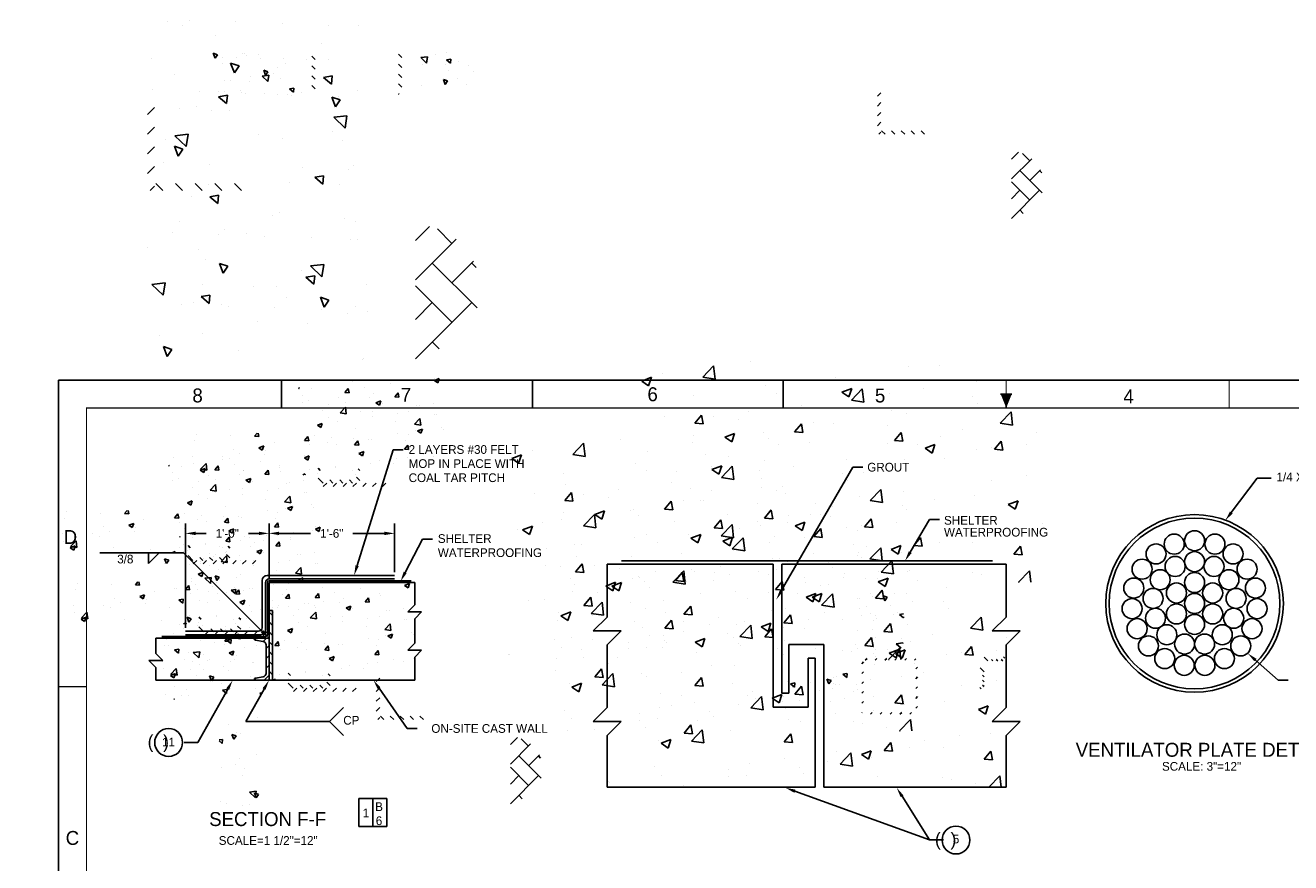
# Model space of a CAD drawing. Extents: x -98 to 136, y 0 to 197.
# Tile 3 of 5: x -2 to 88, y 53 to 113. Entities that reach past the tile are written whole.
import ezdxf
from ezdxf.enums import TextEntityAlignment as Align

# ---------------------------------------------------------------- set-up
doc = ezdxf.new("R2010")
doc.units = 0
doc.header["$LTSCALE"] = 4
doc.linetypes.add('HIDDEN', pattern=[0])
doc.layers.get('0').update_dxf_attribs({"linetype": 'CONTINUOUS'})
doc.layers.get('DEFPOINTS').update_dxf_attribs({"linetype": 'CONTINUOUS'})
for name, color, linetype in [('DIM', 5, 'CONTINUOUS'), ('DOOR', 2, 'CONTINUOUS'), ('FOOTING', 3, 'CONTINUOUS'), ('HATCH', 4, 'CONTINUOUS'), ('LETTERING', 5, 'CONTINUOUS'), ('OUTLINE', 1, 'CONTINUOUS'), ('REBAR', 1, 'CONTINUOUS')]:
    doc.layers.add(name, color=color, linetype=linetype)
doc.dimstyles.get("Standard").update_dxf_attribs({"dimtxt": 2.5, "dimasz": 2.5, "dimexe": 1.25, "dimexo": 0.625, "dimtad": 1, "dimcen": 2.5, "dimazin": 3, "dimtfac": 1, "dimtmove": 0, "dimatfit": 3})

# ---------------------------------------------------------------- blocks, each defined once
blk = doc.blocks.new('*X')
at = {"color": 0}
for p, q in [((47.48, 74.609), (47.48, 74.609)), ((44.082, 73.499), (44.86, 74.31)), ((44.971, 73.361), (44.86, 74.31)), ((58.815, 74.251), (58.815, 74.251)), ((61.068, 74.326), (61.068, 74.326)), ((41.164, 73.777), (41.164, 73.777)), ((15.426, 73.314), (15.426, 73.314)), ((18.959, 73.15), (18.959, 73.15)), ((24.832, 73.265), (25.182, 73.399)), ((24.832, 73.265), (25.08, 73.097)), ((24.834, 73.426), (24.834, 73.426)), ((25.08, 73.097), (25.182, 73.399)), ((39.703, 73.214), (40.403, 73.483)), ((39.703, 73.214), (40.2, 72.879)), ((40.2, 72.879), (40.403, 73.483)), ((44.082, 73.499), (44.971, 73.361)), ((53.621, 73.501), (53.621, 73.501)), ((55.236, 73.325), (55.236, 73.325)), ((63.746, 73.152), (63.746, 73.152)), ((15.114, 72.683), (15.103, 72.742)), ((15.103, 72.684), (15.114, 72.683)), ((16.043, 72.649), (16.043, 72.649)), ((18.402, 72.395), (18.643, 72.683)), ((18.7, 72.369), (18.643, 72.683)), ((19.783, 72.761), (19.783, 72.761)), ((21.677, 73.01), (21.677, 73.01)), ((23.055, 72.697), (23.055, 72.697)), ((48.57, 72.861), (48.57, 72.861)), ((54.074, 72.413), (54.774, 72.682)), ((54.572, 72.078), (54.774, 72.682)), ((54.754, 71.843), (55.533, 72.655)), ((55.643, 71.706), (55.533, 72.655)), ((59.959, 72.654), (59.959, 72.654)), ((18.402, 72.395), (18.7, 72.369)), ((18.531, 72.596), (18.531, 72.596)), ((20.458, 72.322), (20.458, 72.322)), ((21.988, 72.082), (22.229, 72.369)), ((22.287, 72.055), (22.229, 72.369)), ((23.073, 72.552), (23.073, 72.552)), ((49.404, 72.324), (49.404, 72.324)), ((54.074, 72.413), (54.572, 72.078)), ((57.455, 72.324), (57.455, 72.324)), ((15.374, 72.181), (15.374, 72.181)), ((15.767, 71.802), (15.767, 71.802)), ((17.933, 72.002), (17.933, 72.002)), ((20.157, 72.052), (20.157, 72.052)), ((20.63, 71.652), (20.981, 71.787)), ((20.879, 71.485), (20.981, 71.787)), ((21.988, 72.082), (22.287, 72.055)), ((43.436, 72.157), (43.436, 72.157)), ((54.754, 71.843), (55.643, 71.706)), ((63.464, 72.13), (63.464, 72.13)), ((15.366, 71.65), (15.366, 71.65)), ((17.241, 71.551), (17.241, 71.551)), ((18.063, 70.938), (18.453, 71.344)), ((18.436, 71.69), (18.436, 71.69)), ((18.508, 70.869), (18.453, 71.344)), ((20.63, 71.652), (20.879, 71.485)), ((21.105, 71.577), (21.105, 71.577)), ((23.519, 71.454), (23.519, 71.454)), ((23.774, 71.464), (23.774, 71.464)), ((24.771, 71.619), (24.771, 71.619)), ((43.572, 71.323), (43.572, 71.323)), ((51.14, 71.493), (51.14, 71.493)), ((63.828, 71.626), (63.828, 71.626)), ((16.821, 71.131), (16.821, 71.131)), ((18.063, 70.938), (18.508, 70.87)), ((19.49, 71.018), (19.49, 71.018)), ((20.361, 71.038), (20.361, 71.038)), ((22.159, 70.905), (22.159, 70.905)), ((22.995, 71.032), (22.995, 71.032)), ((47.353, 70.994), (47.353, 70.994)), ((57.632, 71.129), (57.632, 71.129)), ((58.693, 70.922), (58.693, 70.922)), ((65.426, 70.188), (66.205, 71)), ((66.316, 70.05), (66.205, 71)), ((17.216, 70.624), (17.216, 70.624)), ((18.468, 70.789), (18.468, 70.789)), ((20.398, 70.657), (20.398, 70.657)), ((23.4, 70.111), (23.789, 70.517)), ((23.844, 70.042), (23.789, 70.517)), ((24.828, 70.792), (24.828, 70.792)), ((24.982, 70.803), (24.982, 70.803)), ((41.343, 70.675), (41.343, 70.675)), ((43.506, 70.199), (43.988, 70.774)), ((44.103, 70.147), (43.988, 70.774)), ((44.849, 70.665), (44.849, 70.665)), ((46.681, 70.449), (46.681, 70.449)), ((16.429, 70.04), (16.779, 70.174)), ((16.429, 70.04), (16.678, 69.872)), ((16.678, 69.872), (16.779, 70.174)), ((17.872, 70.337), (17.872, 70.337)), ((22.066, 70.302), (22.066, 70.302)), ((23.4, 70.111), (23.844, 70.042)), ((43.506, 70.199), (44.103, 70.147)), ((50.678, 69.572), (51.16, 70.146)), ((51.276, 69.519), (51.16, 70.146)), ((52.019, 70.224), (52.019, 70.224)), ((53.499, 70.172), (53.499, 70.172)), ((57.357, 69.998), (57.357, 69.998)), ((65.426, 70.188), (66.316, 70.05)), ((11.923, 69.262), (12.104, 69.478)), ((12.222, 69.236), (12.177, 69.478)), ((19.15, 69.802), (19.15, 69.802)), ((22.204, 69.482), (22.204, 69.482)), ((23.455, 69.647), (23.455, 69.647)), ((23.615, 69.639), (23.965, 69.774)), ((23.615, 69.639), (23.864, 69.471)), ((23.864, 69.471), (23.965, 69.774)), ((25.349, 69.896), (25.349, 69.896)), ((25.501, 69.72), (25.501, 69.72)), ((48.448, 69.532), (48.448, 69.532)), ((50.678, 69.572), (51.276, 69.519)), ((57.851, 68.944), (58.333, 69.519)), ((58.449, 68.892), (58.333, 69.518)), ((62.696, 69.772), (62.696, 69.772)), ((68.034, 69.547), (68.034, 69.547)), ((7.755, 69.379), (7.755, 69.379)), ((10.182, 69.29), (10.182, 69.29)), ((11.923, 69.262), (12.222, 69.236)), ((12.103, 69.374), (12.103, 69.374)), ((15.509, 68.948), (15.75, 69.235)), ((15.808, 68.922), (15.75, 69.235)), ((16.234, 69.301), (16.234, 69.301)), ((17.441, 69.148), (17.441, 69.148)), ((19.046, 69.066), (19.046, 69.066)), ((20.11, 69.035), (20.11, 69.035)), ((22.934, 69.368), (22.934, 69.368)), ((43.451, 69.331), (43.451, 69.331)), ((45.672, 69.188), (46.372, 69.457)), ((45.672, 69.188), (46.169, 68.852)), ((45.968, 69.127), (45.968, 69.127)), ((46.169, 68.852), (46.372, 69.457)), ((48.789, 69.106), (48.789, 69.106)), ((61.115, 69.208), (61.115, 69.208)), ((7.615, 68.938), (7.615, 68.938)), ((12.228, 68.427), (12.578, 68.561)), ((12.477, 68.259), (12.578, 68.561)), ((13.319, 68.801), (13.319, 68.801)), ((15.509, 68.948), (15.808, 68.922)), ((15.901, 68.652), (15.901, 68.652)), ((17.152, 68.817), (17.152, 68.817)), ((17.811, 68.673), (17.811, 68.673)), ((19.095, 68.634), (19.336, 68.922)), ((19.095, 68.634), (19.394, 68.608)), ((19.394, 68.608), (19.336, 68.922)), ((20.337, 68.993), (20.337, 68.993)), ((22.682, 68.321), (22.923, 68.608)), ((22.779, 68.923), (22.779, 68.923)), ((22.981, 68.294), (22.923, 68.608)), ((43.314, 68.828), (43.314, 68.828)), ((57.328, 68.71), (57.328, 68.71)), ((57.851, 68.944), (58.449, 68.892)), ((59.466, 68.655), (59.466, 68.655)), ((60.043, 68.387), (60.743, 68.656)), ((60.541, 68.051), (60.743, 68.656)), ((65.023, 68.316), (65.506, 68.891)), ((65.621, 68.264), (65.506, 68.891)), ((67.283, 68.631), (67.283, 68.631)), ((10.403, 68.3), (10.403, 68.3)), ((12.228, 68.427), (12.477, 68.259)), ((12.743, 68.237), (12.743, 68.237)), ((19.414, 68.027), (19.764, 68.161)), ((19.663, 67.859), (19.764, 68.161)), ((22.682, 68.321), (22.98, 68.294)), ((40.137, 68.126), (40.137, 68.126)), ((60.043, 68.387), (60.541, 68.052)), ((63.706, 68.297), (63.706, 68.297)), ((64.804, 68.429), (64.804, 68.429)), ((65.023, 68.316), (65.621, 68.264)), ((7.487, 67.799), (7.487, 67.799)), ((9.598, 67.822), (9.598, 67.822)), ((10.849, 67.987), (10.849, 67.987)), ((12.647, 67.946), (12.647, 67.946)), ((19.414, 68.027), (19.663, 67.859)), ((22.14, 67.675), (22.14, 67.675)), ((22.873, 67.703), (22.873, 67.703)), ((24.034, 67.924), (24.034, 67.924)), ((24.776, 67.819), (24.776, 67.819)), ((25.44, 68.055), (25.44, 68.055)), ((7.554, 67.274), (7.554, 67.274)), ((8.054, 66.895), (8.443, 67.301)), ((8.499, 66.826), (8.443, 67.301)), ((10.122, 67.626), (10.122, 67.626)), ((20.276, 67.328), (20.276, 67.328)), ((20.888, 67.51), (20.888, 67.51)), ((21.86, 67.319), (21.86, 67.319)), ((48.509, 67.549), (48.509, 67.549)), ((58.572, 67.593), (58.572, 67.593)), ((61.451, 67.63), (61.451, 67.63)), ((8.027, 66.814), (8.377, 66.949)), ((8.027, 66.814), (8.276, 66.647)), ((8.054, 66.895), (8.499, 66.827)), ((8.276, 66.647), (8.377, 66.949)), ((8.46, 66.931), (8.46, 66.931)), ((11.129, 66.819), (11.129, 66.819)), ((15.837, 66.845), (15.837, 66.845)), ((16.63, 66.808), (16.478, 66.961)), ((17.731, 67.094), (17.731, 67.094)), ((17.75, 67.008), (17.75, 67.008)), ((18.944, 66.818), (18.944, 66.818)), ((19.478, 66.789), (19.353, 66.914)), ((44.722, 67.05), (44.722, 67.05)), ((13.798, 66.706), (13.798, 66.706)), ((15.38, 66.478), (15.563, 66.548)), ((15.539, 66.478), (15.563, 66.548)), ((16.467, 66.593), (16.467, 66.593)), ((19.136, 66.48), (19.136, 66.48)), ((19.478, 66.082), (19.243, 66.317)), ((42.218, 66.72), (42.218, 66.72)), ((55.619, 66.629), (55.619, 66.629)), ((67.304, 66.425), (67.304, 66.425)), ((16.835, 65.897), (16.478, 66.254)), ((16.856, 65.647), (17.106, 65.897)), ((17.542, 65.897), (17.323, 66.115)), ((17.563, 65.647), (17.813, 65.897)), ((18.249, 65.897), (18.031, 66.115)), ((18.271, 65.647), (18.521, 65.897)), ((18.956, 65.897), (18.738, 66.115)), ((18.978, 65.647), (19.228, 65.897)), ((19.685, 65.647), (19.935, 65.897)), ((20.392, 65.647), (20.642, 65.897)), ((21.099, 65.647), (21.349, 65.897)), ((48.327, 66.203), (48.327, 66.203)), ((64.8, 66.096), (64.8, 66.096)), ((43.192, 65.499), (43.192, 65.499)), ((49.788, 65.628), (49.788, 65.628)), ((44.691, 65.366), (44.691, 65.366)), ((50.03, 65.14), (50.03, 65.14)), ((58.485, 65.264), (58.485, 65.264)), ((63.584, 64.968), (63.584, 64.968)), ((43.956, 64.627), (43.956, 64.627)), ((55.368, 64.915), (55.368, 64.915)), ((60.706, 64.689), (60.706, 64.689)), ((66.012, 64.361), (66.712, 64.63)), ((66.51, 64.025), (66.712, 64.63)), ((52.194, 64.436), (52.194, 64.436)), ((58.45, 64.264), (58.45, 64.264)), ((66.012, 64.361), (66.51, 64.025)), ((66.044, 64.464), (66.044, 64.464)), ((45.878, 63.604), (45.878, 63.604)), ((44.893, 62.677), (45.375, 63.252)), ((45.491, 62.625), (45.375, 63.252)), ((53.256, 63.514), (53.256, 63.514)), ((42.091, 63.106), (42.091, 63.106)), ((44.893, 62.677), (45.491, 62.625)), ((45.407, 62.102), (46.186, 62.914)), ((46.297, 61.964), (46.186, 62.914)), ((48.205, 62.874), (48.205, 62.874)), ((66.87, 62.664), (66.87, 62.664)), ((68.46, 62.98), (68.46, 62.98)), ((43.239, 61.936), (43.939, 62.205)), ((43.736, 61.601), (43.939, 62.205)), ((52.066, 62.05), (52.548, 62.624)), ((52.664, 61.997), (52.548, 62.624)), ((64.673, 62.481), (64.673, 62.481)), ((43.071, 62.17), (43.071, 62.17)), ((43.239, 61.936), (43.736, 61.601)), ((45.407, 62.102), (46.297, 61.964)), ((52.066, 62.05), (52.664, 61.997)), ((59.238, 61.422), (59.72, 61.997)), ((59.836, 61.37), (59.721, 61.997)), ((62.169, 62.151), (62.169, 62.151)), ((55.854, 61.32), (55.854, 61.32)), ((57.61, 61.136), (58.31, 61.404)), ((58.108, 60.8), (58.31, 61.404)), ((59.238, 61.422), (59.836, 61.37)), ((61.038, 61.663), (61.038, 61.663)), ((63.463, 61.639), (63.463, 61.639)), ((66.411, 60.795), (66.893, 61.369)), ((67.009, 60.742), (66.893, 61.369)), ((56.08, 60.447), (56.859, 61.259)), ((56.969, 60.309), (56.859, 61.259)), ((57.61, 61.136), (58.107, 60.8)), ((58.328, 60.935), (58.328, 60.935)), ((49.563, 60.492), (49.563, 60.492)), ((52.067, 60.821), (52.067, 60.821)), ((55.207, 60.662), (55.207, 60.662)), ((56.08, 60.447), (56.969, 60.309)), ((66.411, 60.795), (67.009, 60.742)), ((42.744, 60.256), (42.744, 60.256)), ((48.082, 60.031), (48.082, 60.031)), ((53.135, 60.185), (53.135, 60.185)), ((43.248, 59.66), (43.248, 59.66)), ((48.083, 59.545), (48.083, 59.545)), ((49.375, 59.661), (49.375, 59.661)), ((53.421, 59.805), (53.421, 59.805)), ((58.759, 59.579), (58.759, 59.579)), ((66.752, 58.792), (67.531, 59.604)), ((67.626, 58.785), (67.531, 59.604)), ((39.46, 59.162), (39.46, 59.162)), ((39.514, 59.138), (39.514, 59.138)), ((63.435, 59.468), (63.435, 59.468)), ((64.097, 59.354), (64.097, 59.354)), ((65.829, 59.036), (65.829, 59.036)), ((42.949, 58.841), (42.949, 58.841)), ((44.853, 58.913), (44.853, 58.913)), ((66.752, 58.792), (66.799, 58.785)), ((103.095, 33.815), (103.445, 33.949)), ((103.095, 33.815), (103.343, 33.647)), ((103.221, 33.905), (103.221, 33.905)), ((103.343, 33.647), (103.445, 33.949)), ((100.679, 33.165), (100.679, 33.165)), ((100.695, 33.585), (100.695, 33.585)), ((101.461, 33.145), (101.461, 33.145)), ((102.712, 33.31), (102.712, 33.31)), ((103.16, 32.241), (103.16, 32.241)), ((100.634, 31.921), (100.634, 31.921)), ((100.745, 31.954), (100.745, 31.954)), ((103.414, 31.841), (103.414, 31.841)), ((101.397, 31.338), (101.397, 31.338)), ((103.291, 31.587), (103.291, 31.587)), ((101.799, 31.282), (101.799, 31.282)), ((101.421, 30.034), (101.81, 30.439)), ((101.866, 29.965), (101.81, 30.439)), ((103.099, 30.576), (103.099, 30.576)), ((103.388, 30.682), (103.388, 30.682)), ((100.573, 30.256), (100.573, 30.256)), ((101.421, 30.034), (101.866, 29.965)), ((101.878, 30.189), (102.228, 30.324)), ((101.878, 30.189), (102.127, 30.021)), ((102.127, 30.021), (102.228, 30.323)), ((101.975, 29.615), (101.975, 29.615)), ((101.67, 29.083), (101.67, 29.083)), ((102.419, 29.3), (102.419, 29.3)), ((15.321, 29), (15.321, 29)), ((16.352, 28.726), (16.352, 28.726)), ((103.038, 28.912), (103.038, 28.912)), ((15.94, 28.329), (15.94, 28.329)), ((15.968, 28.205), (16.209, 28.492)), ((15.968, 28.205), (16.267, 28.179)), ((16.267, 28.179), (16.209, 28.492)), ((100.513, 28.592), (100.513, 28.592)), ((100.651, 28.197), (100.893, 28.484)), ((100.651, 28.197), (100.95, 28.171)), ((100.95, 28.171), (100.893, 28.484)), ((15.039, 27.812), (15.039, 27.812)), ((100.66, 27.643), (100.66, 27.643)), ((102.977, 27.247), (102.977, 27.247)), ((16.291, 27.061), (16.291, 27.061)), ((100.888, 26.641), (101.128, 26.881)), ((101.595, 26.641), (101.835, 26.881)), ((102.302, 26.641), (102.542, 26.881)), ((103.009, 26.641), (103.249, 26.881)), ((14.222, 26.731), (14.222, 26.731)), ((15.848, 25.472), (15.848, 25.472)), ((16.202, 25.73), (16.552, 25.864)), ((16.202, 25.73), (16.45, 25.562)), ((16.45, 25.562), (16.552, 25.864)), ((14.065, 25.257), (14.065, 25.257)), ((16.131, 24.981), (16.131, 24.981)), ((16.23, 25.397), (16.23, 25.397)), ((16.734, 25.144), (16.734, 25.144)), ((15.12, 24.585), (15.12, 24.585)), ((16.662, 24.444), (16.903, 24.731)), ((16.958, 24.43), (16.903, 24.731)), ((16.662, 24.444), (16.937, 24.42)), ((15.784, 23.665), (15.784, 23.665)), ((16.17, 23.732), (16.17, 23.732)), ((14.147, 23.329), (14.114, 23.363)), ((14.946, 23.238), (14.821, 23.363)), ((15.653, 23.238), (15.528, 23.363)), ((16.36, 23.238), (16.235, 23.363)), ((17.068, 23.238), (16.943, 23.363)), ((17.775, 23.237), (17.65, 23.363)), ((14.147, 22.623), (14.022, 22.748)), ((18.022, 22.99), (17.897, 23.115)), ((21.231, 22.763), (21.231, 22.763)), ((21.757, 22.999), (21.757, 22.999)), ((22.666, 22.772), (22.666, 22.772)), ((23.799, 23.115), (23.799, 23.115)), ((18.022, 22.283), (17.897, 22.408)), ((18.409, 22.49), (18.409, 22.49)), ((18.634, 22.388), (18.634, 22.388)), ((18.841, 22.498), (18.841, 22.498)), ((19.52, 22.358), (19.52, 22.358)), ((20.772, 22.522), (20.772, 22.522)), ((21.078, 22.377), (21.078, 22.377)), ((23.747, 22.264), (23.747, 22.264)), ((14.147, 21.916), (14.022, 22.041)), ((22.171, 21.704), (22.521, 21.838)), ((22.419, 21.536), (22.521, 21.838)), ((22.955, 21.901), (22.955, 21.901)), ((55.788, 21.994), (55.636, 22.146)), ((55.636, 21.695), (55.886, 21.945)), ((56.495, 21.994), (56.245, 22.244)), ((57.202, 21.994), (56.952, 22.244)), ((57.909, 21.994), (57.659, 22.244)), ((58.616, 21.994), (58.366, 22.244)), ((18.022, 21.576), (17.897, 21.701)), ((20.039, 21.4), (20.039, 21.4)), ((22.171, 21.704), (22.419, 21.536)), ((23.738, 21.45), (23.738, 21.45)), ((14.147, 21.209), (14.022, 21.334)), ((18.022, 20.869), (17.897, 20.994)), ((18.753, 20.545), (19.083, 20.888)), ((19.138, 20.413), (19.083, 20.888)), ((21.171, 21.098), (21.171, 21.098)), ((24.508, 21.215), (24.508, 21.215)), ((55.636, 20.988), (55.886, 21.238)), ((14.147, 20.501), (14.022, 20.626)), ((18.574, 20.723), (18.574, 20.723)), ((19.457, 20.55), (19.457, 20.55)), ((20.942, 20.369), (21.183, 20.657)), ((21.237, 20.363), (21.183, 20.657)), ((21.35, 20.8), (21.35, 20.8)), ((55.636, 20.28), (55.886, 20.53)), ((100.51, 20.607), (100.544, 20.641)), ((101.012, 20.401), (101.252, 20.641)), ((101.719, 20.401), (101.959, 20.641)), ((102.426, 20.401), (102.666, 20.641)), ((103.133, 20.401), (103.373, 20.641)), ((18.022, 20.162), (17.897, 20.287)), ((19.091, 20.421), (19.138, 20.413)), ((20.942, 20.369), (21.021, 20.363)), ((14.147, 19.794), (14.022, 19.919)), ((17.989, 19.488), (17.893, 19.583)), ((55.636, 19.573), (55.886, 19.823)), ((14.579, 19.363), (14.454, 19.488)), ((15.286, 19.363), (15.161, 19.488)), ((15.993, 19.363), (15.868, 19.488)), ((16.7, 19.363), (16.575, 19.488)), ((17.407, 19.363), (17.282, 19.488)), ((55.636, 18.866), (55.886, 19.116)), ((101.151, 18.994), (101.151, 18.994)), ((102.673, 18.925), (102.673, 18.925)), ((102.747, 18.637), (103.136, 19.043)), ((102.747, 18.637), (103.191, 18.568)), ((103.191, 18.568), (103.136, 19.043)), ((103.359, 18.019), (103.359, 18.019)), ((101.213, 17.299), (101.563, 17.433)), ((101.213, 17.299), (101.462, 17.131)), ((101.462, 17.131), (101.563, 17.433)), ((102.613, 17.26), (102.613, 17.26)), ((102.229, 17.056), (102.229, 17.056)), ((102.733, 16.914), (102.974, 17.201)), ((102.733, 16.914), (103.032, 16.888)), ((103.032, 16.888), (102.974, 17.201)), ((103.48, 17.221), (103.48, 17.221)), ((101.641, 16.421), (101.641, 16.421)), ((102.847, 16.326), (102.847, 16.326)), ((101.232, 15.767), (101.232, 15.767)), ((102.552, 15.596), (102.552, 15.596)), ((102.165, 15.249), (102.165, 15.249)), ((15.848, 14.788), (15.95, 14.89)), ((16.003, 14.589), (16.113, 14.698)), ((16.357, 14.589), (16.466, 14.698)), ((16.71, 14.589), (16.82, 14.698)), ((17.064, 14.589), (17.348, 14.873)), ((17.848, 14.313), (18.125, 14.589)), ((17.848, 13.959), (17.957, 14.068)), ((17.848, 13.606), (17.957, 13.715)), ((17.848, 13.252), (17.957, 13.361)), ((18.039, 13.089), (18.142, 13.192)), ((51.619, 10.607), (49.601, 12.625)), ((50.912, 11.314), (52.223, 12.625)), ((51.619, 12.021), (51.015, 12.625)), ((53.887, 11.167), (52.429, 12.625)), ((54.346, 12.122), (53.843, 12.625)), ((49.961, 11.777), (50.205, 12.021)), ((51.428, 10.416), (53.033, 12.021)), ((53.74, 11.314), (54.265, 11.838)), ((53.097, 10.542), (52.326, 11.314)), ((52.876, 10.45), (53.033, 10.607))]:
    blk.add_line(p, q, dxfattribs=at)
blk = doc.blocks.new('*D')
at = {"color": 0, "linetype": 'BYBLOCK'}
for p, q in [((9.103, 70.228), (9.103, 77.72)), ((15.103, 73.728), (15.103, 77.72)), ((15.103, 73.728), (15.103, 77.72)), ((24.103, 74.228), (24.103, 77.72)), ((9.823, 77), (10.583, 77)), ((14.383, 77), (13.624, 77)), ((15.823, 77), (18.083, 77)), ((23.383, 77), (21.124, 77)), ((101.398, 41.357), (94.291, 41.357)), ((95.011, 40.637), (95.011, 39.03)), ((95.011, 36.077), (95.011, 37.685)), ((101.398, 35.357), (94.291, 35.357)), ((101.648, 35.107), (101.648, 27.994)), ((102.648, 29.966), (102.648, 27.994)), ((100.928, 28.714), (100.208, 28.714)), ((103.368, 28.714), (104.088, 28.714))]:
    blk.add_line(p, q, dxfattribs=at)
for points in [[(9.823, 77.12), (9.823, 76.88), (9.103, 77)], [(14.383, 77.12), (14.383, 76.88), (15.103, 77)], [(15.823, 77.12), (15.823, 76.88), (15.103, 77)], [(23.383, 77.12), (23.383, 76.88), (24.103, 77)], [(94.891, 40.637), (95.131, 40.637), (95.011, 41.357)], [(94.891, 36.077), (95.131, 36.077), (95.011, 35.357)], [(100.928, 28.834), (100.928, 28.594), (101.648, 28.714)], [(103.368, 28.834), (103.368, 28.594), (102.648, 28.714)]]:
    blk.add_solid(points, dxfattribs=at)
at = {"layer": 'DEFPOINTS', "color": 0, "linetype": 'BYBLOCK'}
for p in [(15.103, 77), (24.103, 77), (24.103, 73.978), (15.103, 73.478), (15.103, 73.478), (9.103, 69.978), (95.011, 41.357), (101.648, 41.357), (101.648, 35.357), (101.648, 35.357), (102.648, 30.216), (101.648, 28.714)]:
    blk.add_point(p, dxfattribs=at)
at = {"color": 0, "linetype": 'BYBLOCK'}
for s, p in [('1\'-0"', (12.103, 77)), ('1\'-6"', (19.603, 77)), ('12 3/4"', (95.011, 38.357)), ('1"', (99.52, 28.714))]:
    blk.add_text(s, height=0.625, dxfattribs=at).set_placement(p, align=Align.MIDDLE_CENTER)
blk = doc.blocks.new('BORDER')
at = {"color": 0}
for p, q in [((1, 1), (0, 1)), ((0, 1), (0, 0))]:
    blk.add_line(p, q, dxfattribs=at)

msp = doc.modelspace()

# ---------------------------------------------------------------- linework, layer by layer
at = {"color": 0}
for p, q in [((51.28, 74.785), (39.361, 74.785)), ((39.361, 74.785), (39.361, 71)), ((40.396, 75.035), (67.011, 75.035)), ((51.28, 64.535), (51.28, 74.785)), ((51.905, 74.785), (68, 74.785)), ((51.905, 65.535), (51.905, 74.785)), ((68, 74.785), (68, 71)), ((14.603, 73.608), (14.603, 71.478)), ((14.973, 73.978), (24.103, 73.978)), ((15.098, 73.603), (25.308, 73.603)), ((15.103, 73.728), (24.103, 73.728)), ((14.853, 73.478), (14.853, 71.478)), ((14.978, 73.483), (14.978, 71.478)), ((14.603, 71.478), (14.603, 70.228)), ((14.853, 71.478), (14.853, 70.098)), ((14.978, 71.478), (14.978, 69.723)), ((39.361, 71), (38.361, 70)), ((68, 71), (67, 70)), ((9.103, 69.978), (14.028, 69.978)), ((14.028, 69.978), (14.353, 69.978)), ((38.361, 70), (40.361, 70)), ((40.361, 70), (39.361, 69)), ((67, 70), (69, 70)), ((69, 70), (68, 69)), ((6.986, 69.478), (14.028, 69.478)), ((6.986, 68.375), (6.986, 69.478)), ((7.418, 69.603), (14.858, 69.603)), ((9.103, 69.728), (14.028, 69.728)), ((14.028, 69.728), (14.483, 69.728)), ((14.028, 69.456), (14.028, 69.478)), ((15.103, 69.478), (14.028, 69.478)), ((14.028, 69.478), (15.103, 69.478)), ((14.676, 69.245), (14.13, 69.336)), ((15.103, 66.478), (15.103, 69.478)), ((15.103, 69.478), (15.103, 66.478)), ((6.986, 68.375), (7.486, 67.875)), ((14.885, 66.958), (14.885, 68.998)), ((39.361, 69), (39.361, 64.5)), ((68, 69), (68, 64.5)), ((6.486, 67.875), (6.986, 67.375)), ((6.486, 67.875), (7.486, 67.875)), ((6.986, 66.478), (6.986, 67.375)), ((53.78, 68.035), (54.28, 68.035)), ((6.986, 66.478), (14.028, 66.478)), ((14.028, 66.478), (14.028, 66.5)), ((15.103, 66.478), (14.028, 66.478)), ((14.028, 66.478), (15.103, 66.478)), ((14.676, 66.711), (14.13, 66.62)), ((39.361, 64.5), (38.361, 63.5)), ((51.28, 64.535), (53.78, 64.535)), ((68, 64.5), (67, 63.5)), ((38.361, 63.5), (40.361, 63.5)), ((40.361, 63.5), (39.361, 62.5)), ((67, 63.5), (69, 63.5)), ((69, 63.5), (68, 62.5)), ((39.361, 62.5), (39.361, 58.785)), ((68, 62.5), (68, 58.785)), ((54.28, 58.785), (39.361, 58.785)), ((54.905, 58.785), (68, 58.785))]:
    msp.add_line(p, q, dxfattribs=at)
at = {"color": 0, "linetype": 'HIDDEN'}
msp.add_line((51.28, 70.28), (51.28, 70.285), dxfattribs=at)
at = {"color": 0, "linetype": 'CONTINUOUS'}
for p, q in [((52.405, 65.535), (52.405, 69.035)), ((54.905, 69.035), (52.405, 69.035)), ((54.905, 58.785), (54.905, 69.035)), ((53.78, 64.535), (53.78, 68.035)), ((54.28, 58.785), (54.28, 68.035)), ((52.405, 65.535), (51.905, 65.535))]:
    msp.add_line(p, q, dxfattribs=at)
at = {"color": 0}
for centre, radius, start, end in [((14.973, 73.608), 0.37, 90, 180), ((15.103, 73.478), 0.25, 90, 180), ((15.098, 73.483), 0.12, 90, 180), ((14.353, 70.228), 0.25, 270, 0), ((14.483, 70.098), 0.37, 270, 0), ((14.15, 69.456), 0.122, 180, 260.5), ((14.635, 68.998), 0.25, 0, 80.5), ((14.858, 69.723), 0.12, 270, 0), ((14.15, 66.5), 0.122, 99.5, 180), ((14.635, 66.958), 0.25, 279.5, 0)]:
    msp.add_arc(centre, radius, start, end, dxfattribs=at)
at = {"layer": 'FOOTING', "color": 0}
for p, q in [((15.103, 73.478), (25.552, 73.478)), ((15.103, 73.478), (15.103, 71.478)), ((25.552, 71.875), (25.552, 73.478)), ((25.052, 71.375), (25.552, 71.875)), ((15.103, 71.478), (15.103, 66.478)), ((26.052, 71.375), (25.052, 71.375)), ((25.552, 70.875), (26.052, 71.375)), ((25.552, 69.125), (25.552, 70.875)), ((25.052, 68.625), (25.552, 69.125)), ((26.052, 68.625), (25.052, 68.625)), ((25.552, 68.125), (26.052, 68.625)), ((25.552, 66.478), (25.552, 68.125)), ((15.103, 66.478), (15.353, 66.478)), ((15.353, 66.478), (25.552, 66.478))]:
    msp.add_line(p, q, dxfattribs=at)
at = {"layer": 'HATCH', "color": 0}
for centre, radius in [((81.515, 71.972), 6.375), ((81.515, 76.472), 0.719), ((80.054, 76.228), 0.719), ((82.976, 76.228), 0.719), ((78.751, 75.523), 0.719), ((81.515, 74.972), 0.719), ((84.279, 75.523), 0.719), ((77.748, 74.433), 0.719), ((80.121, 74.628), 0.719), ((82.909, 74.628), 0.719), ((85.282, 74.433), 0.719), ((77.153, 73.077), 0.719), ((79.046, 73.676), 0.719), ((81.515, 73.472), 0.719), ((83.984, 73.676), 0.719), ((85.877, 73.077), 0.719), ((78.537, 72.334), 0.719), ((80.216, 72.722), 0.719), ((81.515, 71.972), 0.719), ((82.814, 72.722), 0.719), ((84.493, 72.334), 0.719), ((77.03, 71.6), 0.719), ((80.216, 71.222), 0.719), ((82.814, 71.222), 0.719), ((85.999, 71.6), 0.719), ((77.394, 70.164), 0.719), ((78.71, 70.908), 0.719), ((81.515, 70.472), 0.719), ((84.32, 70.908), 0.719), ((85.636, 70.164), 0.719), ((79.525, 69.726), 0.719), ((83.504, 69.726), 0.719), ((78.204, 68.924), 0.719), ((80.797, 69.059), 0.719), ((82.233, 69.059), 0.719), ((84.826, 68.924), 0.719), ((79.373, 68.014), 0.719), ((80.774, 67.533), 0.719), ((82.256, 67.533), 0.719), ((83.657, 68.014), 0.719)]:
    msp.add_circle(centre, radius, dxfattribs=at)
at = {"layer": 'HATCH', "color": 0, "linetype": 'HIDDEN'}
msp.add_circle((81.515, 71.972), 6.125, dxfattribs=at)
at = {"layer": 'LETTERING', "color": 0}
for p, q in [((21.42, 74.685), (24, 83)), ((24, 83), (24.72, 83)), ((51.861, 72.873), (57, 81.75)), ((57, 81.75), (57.72, 81.75)), ((84.151, 78.498), (86.015, 80.972)), ((86.015, 80.972), (87.015, 80.972)), ((61.108, 75.648), (62.5, 77.987)), ((62.5, 77.987), (63.22, 77.987)), ((24.869, 74.194), (26.113, 76.593)), ((26.113, 76.593), (26.833, 76.593)), ((2.957, 75.596), (8.957, 75.596)), ((6.457, 75.596), (6.457, 74.846)), ((6.457, 74.846), (7.207, 75.596)), ((14.59, 69.985), (8.957, 75.596)), ((85.882, 67.91), (87.515, 66.472)), ((87.515, 66.472), (88.235, 66.472)), ((12.133, 65.825), (10, 62)), ((14.741, 65.832), (13.437, 63.507)), ((22.995, 65.89), (25, 63)), ((19.437, 63.507), (20.437, 64.507)), ((13.437, 63.507), (19.437, 63.507)), ((19.437, 63.507), (20.437, 62.507)), ((25, 63), (25.72, 63)), ((10, 62), (9, 62)), ((52.841, 58.499), (62.5, 55)), ((60.525, 58.135), (62.5, 55)), ((21.547, 55.969), (21.547, 57.969)), ((21.547, 57.969), (23.547, 57.969)), ((22.547, 57.969), (22.547, 55.969)), ((23.547, 57.969), (23.547, 55.969)), ((23.547, 55.969), (21.547, 55.969)), ((62.5, 55), (63.5, 55))]:
    msp.add_line(p, q, dxfattribs=at)
for centre in [(7.895, 61.997), (64.395, 54.997)]:
    msp.add_circle(centre, 1, dxfattribs=at)
for points in [[(84.247, 78.426), (84.055, 78.57), (83.717, 77.923)], [(61.211, 75.586), (61.005, 75.709), (60.739, 75.029)], [(21.535, 74.65), (21.306, 74.721), (21.207, 73.998)], [(24.976, 74.139), (24.762, 74.249), (24.538, 73.554)], [(51.965, 72.813), (51.757, 72.933), (51.5, 72.25)], [(14.674, 70.072), (14.507, 69.899), (15.107, 69.484)], [(85.802, 67.82), (85.961, 68), (85.341, 68.385)], [(12.028, 65.883), (12.238, 65.766), (12.484, 66.454)], [(14.637, 65.892), (14.845, 65.773), (15.097, 66.458)], [(22.897, 65.822), (23.094, 65.959), (22.585, 66.482)], [(52.8, 58.386), (52.882, 58.612), (52.164, 58.744)], [(60.424, 58.071), (60.627, 58.199), (60.142, 58.744)]]:
    msp.add_solid(points, dxfattribs=at)
at = {"layer": 'OUTLINE', "color": 0}
for p, q in [((68, 87), (67.6, 87)), ((68, 86), (68, 87)), ((68, 87), (68.4, 87))]:
    msp.add_line(p, q, dxfattribs=at)
for points, const_width in [([(16, 86), (16, 87.992)], 0.12), ([(34, 86), (34, 87.992)], 0.12), ([(52, 86), (52, 87.992)], 0.12), ([(68, 86), (68, 88)], 0.08), ([(84, 86), (84, 87.992)], 0.08), ([(-0.006, 66), (1.994, 66)], 0.08)]:
    msp.add_lwpolyline(points, dxfattribs=dict(at, const_width=const_width))
at = {"layer": 'OUTLINE', "color": 0, "const_width": 0.08}
msp.add_lwpolyline([(2, 86), (2, 2), (134, 2), (134, 86)], close=True, dxfattribs=at)
at = {"layer": 'OUTLINE', "color": 0}
msp.add_solid([(68, 86), (68.4, 87), (67.6, 87)], dxfattribs=at)
at = {"layer": 'REBAR', "color": 0}
for p, q in [((15.103, 71.478), (15.353, 71.478)), ((15.353, 71.478), (15.353, 66.478))]:
    msp.add_line(p, q, dxfattribs=at)

# ---------------------------------------------------------------- block references
at = {"color": 0, "xscale": 2, "yscale": 2, "zscale": 2, "rotation": 90}
msp.add_blockref('*X', (50.857, -9.672), dxfattribs=at)
msp.add_blockref('*X', (50.857, -9.672), dxfattribs=at)
at = {"color": 0, "rotation": 90}
msp.add_blockref('*X', (81, 50), dxfattribs=at)
at = {"color": 0, "xscale": 136, "yscale": 88, "zscale": 136}
msp.add_blockref('BORDER', (0, 0), dxfattribs=at)
at = {"layer": 'DOOR', "color": 0, "rotation": 90}
msp.add_blockref('*X', (45.041, 8.002), dxfattribs=at)
at = {"layer": 'HATCH', "color": 0, "rotation": 90}
msp.add_blockref('*X', (45.041, 8.002), dxfattribs=at)
msp.add_blockref('*X', (45.041, 8.002), dxfattribs=at)
at = {"layer": 'HATCH', "color": 0}
for p in [(2.138, 14.716), (2.138, 14.716), (2.138, 14.716), (2.138, 14.716), (-7.192, 9.16), (-7.192, 9.16), (-6.409, 4.037), (0, 0), (0, 0), (0, 0), (0, 0)]:
    msp.add_blockref('*X', p, dxfattribs=at)
at = {"layer": 'REBAR', "color": 0, "rotation": 90}
msp.add_blockref('*X', (81, 50), dxfattribs=at)

# ---------------------------------------------------------------- texts
at = {"layer": 'LETTERING', "color": 0}
for s, height, p in [('2 LAYERS #30 FELT', 0.625, (25.117, 82.707)), ('MOP IN PLACE WITH', 0.625, (25.117, 81.695)), ('COAL TAR PITCH', 0.625, (25.117, 80.683)), ('1/4 X 12 3/4"%%C PLATE', 0.625, (87.395, 80.734)), ('SHELTER', 0.625, (63.533, 77.626)), ('SHELTER', 0.625, (27.213, 76.316)), ('3/8', 0.625, (4.207, 74.846)), ('WATERPROOFING', 0.625, (27.213, 75.304)), ('CP', 0.625, (20.427, 63.278)), ('(  )', 0.9375, (6.385, 61.593)), ('(  )', 0.9375, (62.885, 54.593))]:
    msp.add_text(s, height=height, dxfattribs=at).set_placement(p)
for s, p in [('GROUT', (59.538, 81.75)), ('WATERPROOFING', (67.27, 77.085)), ('ON-SITE CAST WALL', (30.926, 63.002))]:
    msp.add_text(s, height=0.625, dxfattribs=at).set_placement(p, align=Align.MIDDLE_CENTER)
for s, height, p in [('11', 0.625, (7.885, 61.713)), ('VENTILATOR PLATE DETAIL', 1, (82.015, 60.972)), ('SCALE: 3"=12"', 0.625, (82.015, 59.972)), ('1', 0.625, (22.05, 56.631)), ('B', 0.625, (22.992, 57.081)), ('SECTION F-F', 1, (15, 56)), ('6', 0.625, (22.992, 56.07)), ('SCALE=1 1/2"=12"', 0.625, (15.04, 54.653)), ('5', 0.625, (64.4, 54.758))]:
    msp.add_text(s, height=height, dxfattribs=at).set_placement(p, align=Align.CENTER)
at = {"layer": 'OUTLINE', "color": 0}
for s, p in [('8', (9.971, 86.898)), ('7', (24.928, 86.943)), ('6', (42.625, 86.985)), ('5', (58.951, 86.888))]:
    msp.add_text(s, height=1, dxfattribs=at).set_placement(p, align=Align.MIDDLE)
for s, p in [('4', (76.781, 86.326)), ('D', (0.845, 76.242)), ('C', (0.99, 54.646))]:
    msp.add_text(s, height=1, dxfattribs=at).set_placement(p, align=Align.CENTER)

# ---------------------------------------------------------------- dimensions: what is measured, and where the dimension line sits
at = {"layer": 'DIM', "color": 0}
dim = msp.add_linear_dim(base=(101.648, 28.714), p1=(102.648, 30.216), p2=(101.648, 35.357), dimstyle='Standard', dxfattribs=at)
dim.commit()
dim.dimension.update_dxf_attribs({"geometry": '*D', "text_midpoint": (99.52, 28.714)})
dim = msp.add_linear_dim(base=(95.011, 41.357), p1=(101.648, 35.357), p2=(101.648, 41.357), angle=90, text='12 3/4"', dimstyle='Standard', dxfattribs=at)
dim.commit()
dim.dimension.update_dxf_attribs({"geometry": '*D', "text_midpoint": (95.011, 38.357)})
at = {"layer": 'LETTERING', "color": 0}
for base, p1, p2, text, middle in [((15.103, 77), (9.103, 69.978), (15.103, 73.478), '1\'-0"', (12.103, 77)), ((24.103, 77), (15.103, 73.478), (24.103, 73.978), '1\'-6"', (19.603, 77))]:
    dim = msp.add_linear_dim(base=base, p1=p1, p2=p2, text=text, dimstyle='Standard', dxfattribs=at)
    dim.commit()
    dim.dimension.update_dxf_attribs({"geometry": '*D', "text_midpoint": middle})

doc.saveas('drawing.dxf')
